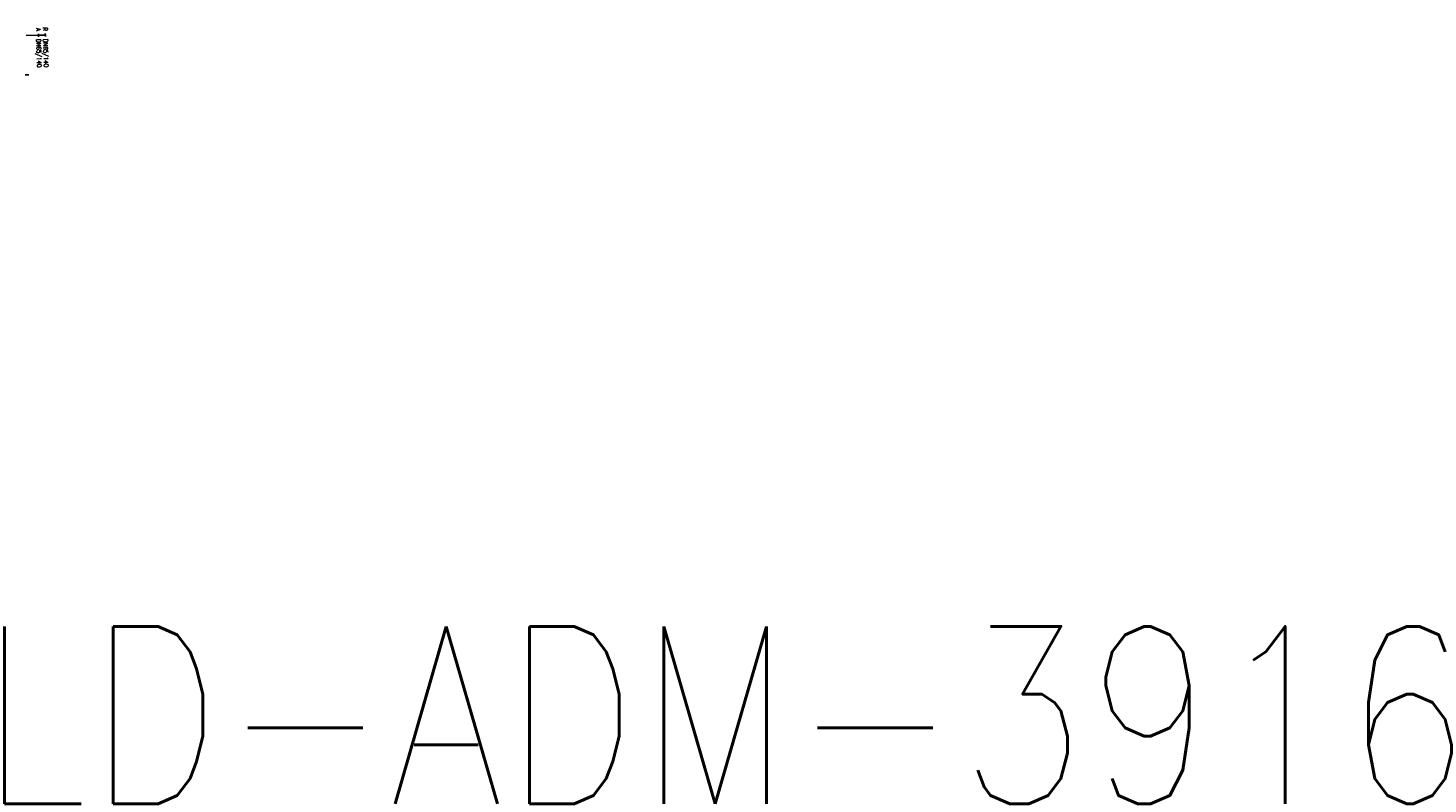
# Model space of a CAD drawing. Header units: millimetres. Extents: x 0 to 118318689, y 0 to 490460760.
# Tile 67 of 117: x 118008208 to 118292354, y 486176907 to 486330338. Entities that reach past the tile are written whole.
import ezdxf
from ezdxf.enums import TextEntityAlignment as Align

# ---------------------------------------------------------------- set-up
doc = ezdxf.new("R2010")
doc.units = ezdxf.units.MM
doc.header["$LTSCALE"] = 200
doc.layers.get('0').update_dxf_attribs({"color": 8})
for name, color, linetype in [('LD-I-lekdetectiecode', 7, 'Continuous'), ('WT-C-mof', 7, 'Continuous'), ('WT-I-diam', 7, 'Continuous')]:
    doc.layers.add(name, color=color, linetype=linetype)
doc.styles.add('DIN17', font='ROMANS.SHX', dxfattribs={"width": 0.9})

# ---------------------------------------------------------------- blocks, each defined once
blk = doc.blocks.new('LR-mof')
at = {"color": 0, "linetype": 'ByBlock', "lineweight": -2}
blk.add_line((0, -0.75), (0, 0.75), dxfattribs=at)
blk = doc.blocks.new('LR-hyp')
at = {"color": 7, "linetype": 'ByBlock', "lineweight": -3, "style": 'DIN17', "width": 0.9}
blk.add_attdef('*1', text='', height=1.8, dxfattribs=at).set_placement((0, 0), align=Align.MIDDLE)
at = {"color": 7, "linetype": 'ByBlock', "lineweight": -2, "style": 'DIN17', "width": 0.9, "flags": 1}
blk.add_attdef('*2', text='', height=1.8, dxfattribs=at).set_placement((0, -5), align=Align.MIDDLE)
blk = doc.blocks.new('LR-DIAB2')
at = {"color": 0, "linetype": 'Continuous', "lineweight": -3}
blk.add_line((0, 5), (0, 7.8), dxfattribs=at)
at = {"color": 0, "lineweight": -3}
blk.add_line((0, 0), (0, 5), dxfattribs=at)
for points in [[(0.61, 7.8), (0, 7.8), (-0.61, 7.8)], [(0.61, 5), (0, 5), (-0.61, 5)]]:
    blk.add_lwpolyline(points, dxfattribs=at)
at = {"color": 1, "lineweight": -3, "style": 'DIN17', "width": 0.9}
for tag, p in [('*1', (-1.61, 7.8)), ('*2', (-1.61, 5.02))]:
    blk.add_attdef(tag, text='', height=1.8, dxfattribs=at).set_placement(p, align=Align.MIDDLE_RIGHT)
for tag, p in [('*11', (1.61, 7.8)), ('*12', (1.61, 5))]:
    blk.add_attdef(tag, text='', height=1.8, dxfattribs=at).set_placement(p, align=Align.MIDDLE_LEFT)

msp = doc.modelspace()

# ---------------------------------------------------------------- block references
at = {"layer": 'LD-I-lekdetectiecode', "linetype": 'Continuous'}
ref = msp.add_blockref('LR-hyp', (118156058, 486190880), dxfattribs=dict(at, xscale=20000, yscale=20000, zscale=20000))
ref.add_attrib('*1', 'LD-ADM-3916', dxfattribs={"layer": '0', "color": 0, "linetype": 'ByBlock', "lineweight": -3, "height": 36000, "style": 'DIN17', "width": 0.9}).set_placement((118156058, 486190880), align=Align.MIDDLE)
at = {"layer": 'WT-C-mof', "linetype": 'Continuous', "xscale": 500.0000000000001, "yscale": 500.0000000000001, "zscale": 500.0000000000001, "rotation": 270.5575}
msp.add_blockref('LR-mof', (118007997, 486320804), dxfattribs=at)
at = {"layer": 'WT-I-diam', "linetype": 'Continuous', "xscale": 499.9999999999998, "yscale": 499.9999999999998, "zscale": 499.9999999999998, "rotation": 271.5493821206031}
msp.add_blockref('LR-DIAB2', (118007829, 486328808), dxfattribs=at).add_auto_attribs({'*1': 'R', '*11': 'DN65/140', '*2': 'A', '*12': 'DN65/140'})

doc.saveas('drawing.dxf')
